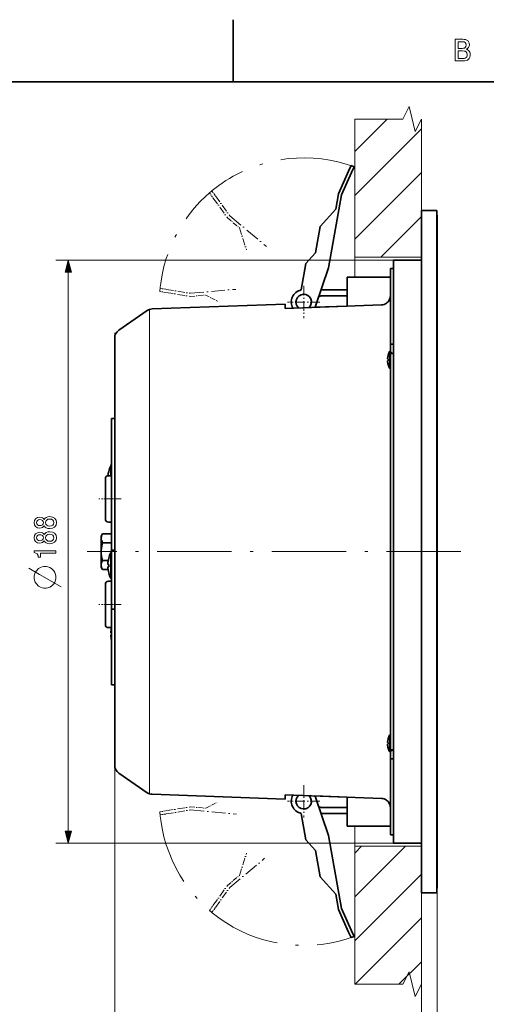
# Model space of a CAD drawing. Extents: x 0 to 354, y 0 to 250.
# Tile 8 of 9: x 143 to 218, y 91 to 250. Entities that reach past the tile are written whole.
import ezdxf

# ---------------------------------------------------------------- set-up
doc = ezdxf.new("R2010")
doc.units = 0
doc.linetypes.add('DASHDOT', pattern=[18.5, 12, -3, 0.5, -3])

msp = doc.modelspace()

# ---------------------------------------------------------------- linework, layer by layer
at = {"color": 7, "lineweight": 35, "ltscale": 0.25}
msp.add_line((177, 240), (177, 250), dxfattribs=at)
at = {"color": 7, "lineweight": 35}
for p, q in [((344, 240), (10, 240)), ((207.386505, 219.208466), (207.386505, 109.208466)), ((209.886505, 219.208466), (209.886505, 109.208466)), ((209.936508, 109.958466), (209.936508, 218.458466)), ((202.886505, 211.208466), (202.886505, 117.208466)), ((163.941544, 203.343475), (185.386505, 204.104874)), ((202.386505, 186.381897), (202.386505, 132.255676)), ((157.886505, 180.735916), (157.886505, 129.735031)), ((163.941544, 125.073463), (185.386505, 124.312057))]:
    msp.add_line(p, q, dxfattribs=at)
at = {"color": 7, "lineweight": 13, "ltscale": 0.185019}
msp.add_line((196.636505, 228.740204), (201.869629, 233.973328), dxfattribs=at)
at = {"color": 7, "lineweight": 13}
for p, q in [((196.636505, 208.458466), (196.636505, 233.973328)), ((202.886505, 211.208466), (148.398499, 211.208466)), ((150.398499, 119.14032), (150.398499, 209.276611)), ((163.505646, 203.327927), (163.505646, 182.963364)), ((163.505646, 125.088852), (163.505646, 182.963364)), ((157.886505, 128.94632), (157.886505, 181.114578)), ((157.886505, 128.94632), (157.886505, 82.443604)), ((196.636505, 119.958466), (196.636505, 94.443604)), ((202.886505, 117.208466), (148.398499, 117.208466)), ((209.936508, 109.958466), (209.936508, 82.443604)), ((207.386505, 109.208466), (207.386505, 82.443604)), ((207.386505, 109.208466), (207.386505, 82.443604))]:
    msp.add_line(p, q, dxfattribs=at)
at = {"color": 7, "lineweight": 13, "ltscale": 0.369122}
for p, q in [((207.386505, 219.208466), (207.386505, 233.973328)), ((207.386505, 109.208466), (207.386505, 94.443604))]:
    msp.add_line(p, q, dxfattribs=at)
at = {"color": 7, "lineweight": 13, "ltscale": 0.38007}
for p, q in [((196.636505, 221.669144), (207.386505, 232.419144)), ((196.636505, 214.598083), (207.386505, 225.348083)), ((196.636505, 101.460991), (207.386505, 112.210991))]:
    msp.add_line(p, q, dxfattribs=at)
at = {"color": 7, "lineweight": 35, "ltscale": 0.1}
for p, q in [((195.644836, 225.549316), (194.000961, 221.902725)), ((191.386505, 205.458466), (195.386505, 205.458466)), ((157.386505, 181.708466), (157.386505, 185.708466)), ((157.886505, 181.708466), (157.886505, 185.708466)), ((157.386505, 142.708466), (157.386505, 146.708466)), ((157.886505, 142.708466), (157.886505, 146.708466)), ((191.386505, 122.958466), (195.386505, 122.958466)), ((195.644836, 102.867607), (194.000961, 106.514206))]:
    msp.add_line(p, q, dxfattribs=at)
at = {"color": 7, "lineweight": 35, "ltscale": 0.025}
for p, q in [((195.644836, 225.549316), (196.055801, 226.460968)), ((196.100662, 225.343842), (196.511627, 226.255493)), ((195.386505, 205.458466), (195.386505, 206.458466)), ((157.386505, 164.458466), (157.386505, 165.458466)), ((157.886505, 164.458466), (157.886505, 165.458466)), ((157.386505, 163.458466), (157.386505, 164.458466)), ((157.886505, 163.458466), (157.886505, 164.458466)), ((157.386505, 154.958466), (157.386505, 155.958466)), ((157.886505, 154.958466), (157.886505, 155.958466)), ((157.386505, 153.958466), (157.386505, 154.958466)), ((157.886505, 153.958466), (157.886505, 154.958466)), ((195.386505, 122.958466), (195.386505, 121.958466)), ((196.055801, 101.955963), (195.644836, 102.867607)), ((196.511627, 102.161438), (196.100662, 103.07309))]:
    msp.add_line(p, q, dxfattribs=at)
at = {"color": 7, "lineweight": 35, "ltscale": 0.0125}
for p, q in [((196.055801, 226.460968), (196.511627, 226.255493)), ((202.886505, 209.886688), (202.386505, 209.886688)), ((202.886505, 209.886688), (202.386505, 209.886688)), ((202.886505, 197.646179), (202.386505, 197.646179)), ((202.886505, 196.161255), (202.386505, 196.161255)), ((157.386505, 185.708466), (157.886505, 185.708466)), ((157.386505, 176.458466), (156.886505, 176.458466)), ((157.386505, 168.958466), (156.886505, 168.958466)), ((157.386505, 164.458466), (157.886505, 164.458466)), ((157.386505, 159.458466), (156.886505, 159.458466)), ((157.386505, 154.958466), (157.886505, 154.958466)), ((157.386505, 151.958466), (156.886505, 151.958466)), ((157.386505, 142.708466), (157.886505, 142.708466)), ((202.886505, 132.255676), (202.386505, 132.255676)), ((202.886505, 130.770752), (202.386505, 130.770752)), ((202.886505, 118.530243), (202.386505, 118.530243)), ((196.055801, 101.955963), (196.511627, 102.161438))]:
    msp.add_line(p, q, dxfattribs=at)
at = {"color": 7, "lineweight": 13, "ltscale": 0.0125}
for p, q in [((196.055801, 226.460968), (196.511627, 226.255493)), ((202.886505, 209.886688), (202.386505, 209.886688)), ((157.386505, 185.708466), (157.886505, 185.708466)), ((157.386505, 164.458466), (157.886505, 164.458466)), ((157.386505, 154.958466), (157.886505, 154.958466)), ((157.386505, 142.708466), (157.886505, 142.708466)), ((202.886505, 118.530243), (202.386505, 118.530243)), ((196.055801, 101.955963), (196.511627, 102.161438))]:
    msp.add_line(p, q, dxfattribs=at)
at = {"color": 7, "lineweight": 35, "ltscale": 0.098436}
for p, q in [((196.100662, 225.343842), (194.482498, 221.754272)), ((196.100662, 103.07309), (194.482498, 106.662651))]:
    msp.add_line(p, q, dxfattribs=at)
at = {"color": 7, "linetype": 'DASHDOT', "lineweight": 13, "ltscale": 0.0125}
for p, q in [((173.166428, 222.101532), (173.572296, 222.393539)), ((165.148758, 206.171768), (165.229263, 206.665253)), ((165.148758, 122.245163), (165.229263, 121.751678)), ((173.166428, 106.315399), (173.572296, 106.023392))]:
    msp.add_line(p, q, dxfattribs=at)
at = {"color": 7, "linetype": 'DASHDOT', "lineweight": 13, "ltscale": 0.025}
for p, q in [((173.572296, 222.393539), (174.156311, 221.581802)), ((173.166428, 222.101532), (173.750458, 221.289795)), ((165.229263, 206.665253), (166.216217, 206.504242)), ((165.148758, 206.171768), (166.135712, 206.010757)), ((165.148758, 122.245163), (166.135712, 122.406174)), ((165.229263, 121.751678), (166.216217, 121.912697)), ((173.166428, 106.315399), (173.750458, 107.127136)), ((173.572296, 106.023392), (174.156311, 106.835129))]:
    msp.add_line(p, q, dxfattribs=at)
at = {"color": 7, "linetype": 'DASHDOT', "lineweight": 13, "ltscale": 0.1}
for p, q in [((173.750458, 221.289795), (176.086563, 218.042862)), ((166.135712, 206.010757), (170.083511, 205.366714)), ((166.135712, 122.406174), (170.083511, 123.050217)), ((173.750458, 107.127136), (176.086563, 110.374069))]:
    msp.add_line(p, q, dxfattribs=at)
at = {"color": 7, "linetype": 'DASHDOT', "lineweight": 13, "ltscale": 0.098436}
for p, q in [((174.156311, 221.581802), (176.455887, 218.385666)), ((166.216217, 206.504242), (170.102264, 205.87027)), ((166.216217, 121.912697), (170.102264, 122.546669)), ((174.156311, 106.835129), (176.455887, 110.031265))]:
    msp.add_line(p, q, dxfattribs=at)
at = {"color": 7, "lineweight": 35, "ltscale": 0.298363}
for p, q in [((194.482498, 221.754272), (192.410095, 210.001053)), ((194.482498, 106.662651), (192.410095, 118.415878))]:
    msp.add_line(p, q, dxfattribs=at)
at = {"color": 7, "lineweight": 35, "ltscale": 0.0625}
for p, q in [((194.000961, 221.902725), (193.566849, 219.440704)), ((209.886505, 219.208466), (207.386505, 219.208466)), ((194.000961, 106.514206), (193.566849, 108.976227)), ((209.886505, 109.208466), (207.386505, 109.208466))]:
    msp.add_line(p, q, dxfattribs=at)
at = {"color": 7, "lineweight": 35, "ltscale": 0.093863}
for p, q in [((193.566849, 219.440704), (191.045471, 216.658798)), ((193.566849, 108.976227), (191.045471, 111.758133))]:
    msp.add_line(p, q, dxfattribs=at)
at = {"color": 7, "lineweight": 13, "ltscale": 0.2}
for p, q in [((207.386505, 219.208466), (207.386505, 211.208466)), ((207.386505, 117.208466), (207.386505, 109.208466))]:
    msp.add_line(p, q, dxfattribs=at)
at = {"color": 7, "lineweight": 13, "ltscale": 0.1875}
for p, q in [((207.386505, 219.208466), (207.386505, 211.708466)), ((207.386505, 116.708466), (207.386505, 109.208466))]:
    msp.add_line(p, q, dxfattribs=at)
at = {"color": 7, "linetype": 'DASHDOT', "lineweight": 13, "ltscale": 0.0625}
for p, q in [((176.086563, 218.042862), (178.001678, 216.435883)), ((170.083511, 205.366714), (172.574005, 205.584595)), ((170.083511, 123.050217), (172.574005, 122.832329)), ((176.086563, 110.374069), (178.001678, 111.981041))]:
    msp.add_line(p, q, dxfattribs=at)
at = {"color": 7, "linetype": 'DASHDOT', "lineweight": 13, "ltscale": 0.194042}
msp.add_line((176.455887, 218.385666), (182.401688, 213.396545), dxfattribs=at)
at = {"color": 7, "lineweight": 13, "ltscale": 0.232233}
msp.add_line((200.817963, 211.708466), (207.386505, 218.277008), dxfattribs=at)
at = {"color": 7, "lineweight": 35, "ltscale": 0.00125}
for p, q in [((209.886505, 218.458466), (209.936508, 218.458466)), ((209.886505, 109.958466), (209.936508, 109.958466))]:
    msp.add_line(p, q, dxfattribs=at)
at = {"color": 7, "linetype": 'DASHDOT', "lineweight": 13, "ltscale": 0.093863}
for p, q in [((178.001678, 216.435883), (179.150192, 212.861359)), ((178.001678, 111.981041), (179.150192, 115.555573))]:
    msp.add_line(p, q, dxfattribs=at)
at = {"color": 7, "lineweight": 35, "ltscale": 0.108063}
for p, q in [((191.045471, 216.658798), (190.294861, 212.401947)), ((191.045471, 111.758133), (190.294861, 116.014984))]:
    msp.add_line(p, q, dxfattribs=at)
at = {"color": 7, "lineweight": 35, "ltscale": 0.058664}
for p, q in [((190.294861, 212.401947), (188.719009, 210.663254)), ((190.294861, 116.014984), (188.719009, 117.753677))]:
    msp.add_line(p, q, dxfattribs=at)
at = {"color": 7, "lineweight": 13, "ltscale": 0.26875}
for p, q in [((207.386505, 211.708466), (196.636505, 211.708466)), ((207.386505, 116.708466), (196.636505, 116.708466))]:
    msp.add_line(p, q, dxfattribs=at)
at = {"color": 7, "lineweight": 13, "ltscale": 0.033044}
for p, q in [((202.886505, 211.208466), (202.886505, 209.886688)), ((202.886505, 118.530243), (202.886505, 117.208466))]:
    msp.add_line(p, q, dxfattribs=at)
at = {"color": 7, "lineweight": 13, "ltscale": 0.1125}
for p, q in [((207.386505, 211.208466), (202.886505, 211.208466)), ((207.386505, 117.208466), (202.886505, 117.208466))]:
    msp.add_line(p, q, dxfattribs=at)
at = {"color": 7, "lineweight": 35, "ltscale": 0.1125}
for p, q in [((207.386505, 211.208466), (202.886505, 211.208466)), ((207.386505, 117.208466), (202.886505, 117.208466))]:
    msp.add_line(p, q, dxfattribs=at)
at = {"color": 7, "lineweight": 35, "ltscale": 0.107855}
for p, q in [((188.719009, 210.663254), (187.969849, 206.414581)), ((188.719009, 117.753677), (187.969849, 122.00235))]:
    msp.add_line(p, q, dxfattribs=at)
at = {"color": 7, "lineweight": 35, "ltscale": 0.163764}
for p, q in [((192.410095, 210.001053), (190.277557, 203.807358)), ((192.410095, 118.415878), (190.277557, 124.609573))]:
    msp.add_line(p, q, dxfattribs=at)
at = {"color": 7, "lineweight": 13, "ltscale": 0.035706}
for p, q in [((202.386505, 209.886688), (202.386505, 208.458466)), ((202.386505, 119.958466), (202.386505, 118.530243))]:
    msp.add_line(p, q, dxfattribs=at)
at = {"color": 7, "lineweight": 35, "ltscale": 0.306013}
for p, q in [((202.386505, 209.886688), (202.386505, 197.646179)), ((202.386505, 130.770752), (202.386505, 118.530243))]:
    msp.add_line(p, q, dxfattribs=at)
at = {"color": 7, "lineweight": 35, "ltscale": 0.175}
for p, q in [((202.386505, 208.458466), (195.386505, 208.458466)), ((202.386505, 119.958466), (195.386505, 119.958466))]:
    msp.add_line(p, q, dxfattribs=at)
at = {"color": 7, "lineweight": 35, "ltscale": 0.116422}
for p, q in [((195.386505, 208.458466), (195.386505, 203.80159)), ((195.386505, 124.615341), (195.386505, 119.958466))]:
    msp.add_line(p, q, dxfattribs=at)
at = {"color": 7, "lineweight": 13, "ltscale": 0.14375}
for p, q in [((202.386505, 208.458466), (196.636505, 208.458466)), ((202.386505, 119.958466), (196.636505, 119.958466))]:
    msp.add_line(p, q, dxfattribs=at)
at = {"color": 7, "linetype": 'DASHDOT', "lineweight": 13, "ltscale": 0.18343}
msp.add_line((170.102264, 205.87027), (177.41156, 206.509735), dxfattribs=at)
at = {"color": 7, "linetype": 'DASHDOT', "lineweight": 13, "ltscale": 0.13}
for p, q in [((188.386505, 207.058472), (188.386505, 201.858459)), ((190.986511, 204.458466), (185.786499, 204.458466)), ((188.386505, 126.558464), (188.386505, 121.358467)), ((190.986511, 123.958466), (185.786499, 123.958466))]:
    msp.add_line(p, q, dxfattribs=at)
at = {"color": 7, "lineweight": 35, "ltscale": 0.104904}
for p, q in [((191.190353, 206.458466), (195.386505, 206.458466)), ((191.190353, 121.958466), (195.386505, 121.958466))]:
    msp.add_line(p, q, dxfattribs=at)
at = {"color": 7, "linetype": 'DASHDOT', "lineweight": 13, "ltscale": 0.054269}
msp.add_line((172.574005, 205.584595), (174.504944, 204.592758), dxfattribs=at)
at = {"color": 7, "lineweight": 35, "ltscale": 0.016607}
for p, q in [((185.386505, 204.104874), (185.386505, 203.440613)), ((185.386505, 124.976318), (185.386505, 124.312057))]:
    msp.add_line(p, q, dxfattribs=at)
at = {"color": 7, "lineweight": 35, "ltscale": 0.389084}
for p, q in [((185.386505, 203.440613), (200.939728, 204.002045)), ((185.386505, 124.976318), (200.939728, 124.414886))]:
    msp.add_line(p, q, dxfattribs=at)
at = {"color": 7, "lineweight": 35, "ltscale": 0.031331}
msp.add_line((185.386505, 203.440613), (186.638947, 203.485825), dxfattribs=at)
at = {"color": 7, "lineweight": 35, "ltscale": 0.129756}
for p, q in [((190.199661, 203.61438), (195.38652, 203.80162)), ((190.199646, 124.802551), (195.38652, 124.615311))]:
    msp.add_line(p, q, dxfattribs=at)
at = {"color": 7, "lineweight": 35, "ltscale": 0.139726}
for p, q in [((158.53775, 199.918671), (163.146011, 203.081177)), ((158.53775, 128.49826), (163.146011, 125.335747))]:
    msp.add_line(p, q, dxfattribs=at)
at = {"color": 7, "lineweight": 13, "ltscale": 0.458946}
msp.add_line((157.886505, 181.114578), (157.886505, 199.472412), dxfattribs=at)
at = {"color": 7, "lineweight": 35, "ltscale": 0.44865}
msp.add_line((157.886505, 198.6819), (157.886505, 180.735916), dxfattribs=at)
at = {"color": 7, "lineweight": 35, "ltscale": 0.028951}
for p, q in [((202.386505, 196.488129), (202.386505, 197.646179)), ((202.386505, 131.928802), (202.386505, 130.770752))]:
    msp.add_line(p, q, dxfattribs=at)
at = {"color": 7, "lineweight": 35, "ltscale": 0.002355}
for p, q in [((201.934555, 195.375885), (201.928497, 195.281891)), ((201.934555, 133.504044), (201.928497, 133.410049))]:
    msp.add_line(p, q, dxfattribs=at)
at = {"color": 7, "lineweight": 35, "ltscale": 8.6e-05}
for p, q in [((202.024353, 195.90509), (202.027252, 195.903229)), ((202.027252, 194.385559), (202.024353, 194.383682)), ((202.024353, 134.033249), (202.027252, 134.031372)), ((202.027252, 132.513702), (202.024353, 132.511841))]:
    msp.add_line(p, q, dxfattribs=at)
at = {"color": 7, "lineweight": 35, "ltscale": 0.004208}
for p, q in [((202.271927, 196.351059), (202.271927, 196.519379)), ((202.355255, 196.351059), (202.355255, 196.519379)), ((202.271927, 134.479218), (202.271927, 134.647537)), ((202.355255, 134.479218), (202.355255, 134.647537))]:
    msp.add_line(p, q, dxfattribs=at)
at = {"color": 7, "lineweight": 35, "ltscale": 0.002083}
for p, q in [((202.271927, 196.519379), (202.355255, 196.519379)), ((202.271927, 193.769394), (202.355255, 193.769394)), ((202.271927, 134.647537), (202.355255, 134.647537)), ((202.271927, 131.897552), (202.355255, 131.897552))]:
    msp.add_line(p, q, dxfattribs=at)
at = {"color": 7, "lineweight": 35, "ltscale": 0.064542}
for p, q in [((202.271927, 193.769394), (202.271927, 196.351059)), ((202.355255, 193.769394), (202.355255, 196.351059)), ((202.271927, 131.897552), (202.271927, 134.479218)), ((202.355255, 131.897552), (202.355255, 134.479218))]:
    msp.add_line(p, q, dxfattribs=at)
at = {"color": 7, "lineweight": 35, "ltscale": 0.012662}
msp.add_line((202.713379, 196.161255), (202.355255, 196.519379), dxfattribs=at)
at = {"color": 7, "lineweight": 35, "ltscale": 0.244484}
msp.add_line((202.386505, 196.161255), (202.386505, 186.381897), dxfattribs=at)
at = {"color": 7, "lineweight": 35, "ltscale": 0.002469}
for p, q in [((202.027252, 195.281891), (201.928497, 195.281891)), ((201.928497, 195.006882), (202.027252, 195.006882)), ((202.027252, 133.410049), (201.928497, 133.410049)), ((201.928497, 133.13504), (202.027252, 133.13504))]:
    msp.add_line(p, q, dxfattribs=at)
at = {"color": 7, "lineweight": 35, "ltscale": 0.001105}
for p, q in [((202.386505, 193.800644), (202.355255, 193.769394)), ((202.386505, 134.616287), (202.355255, 134.647537))]:
    msp.add_line(p, q, dxfattribs=at)
at = {"color": 7, "lineweight": 35, "ltscale": 0.40625}
for p, q in [((157.386505, 165.458466), (157.386505, 181.708466)), ((157.886505, 165.458466), (157.886505, 181.708466))]:
    msp.add_line(p, q, dxfattribs=at)
at = {"color": 7, "lineweight": 35, "ltscale": 0.006427}
for p, q in [((157.263489, 177.801392), (157.263489, 178.058472)), ((157.380157, 177.801392), (157.380157, 178.058472)), ((157.263489, 163.801392), (157.263489, 164.058472)), ((157.380157, 163.801392), (157.380157, 164.058472))]:
    msp.add_line(p, q, dxfattribs=at)
at = {"color": 7, "lineweight": 35, "ltscale": 0.002917}
for p, q in [((157.263489, 178.058472), (157.380157, 178.058472)), ((157.263489, 164.058472), (157.380157, 164.058472)), ((157.263489, 159.858459), (157.380157, 159.858459))]:
    msp.add_line(p, q, dxfattribs=at)
at = {"color": 7, "lineweight": 35, "ltscale": 0.000225}
for p, q in [((157.38652, 178.052094), (157.380157, 178.058472)), ((157.386505, 164.052109), (157.380157, 164.058472)), ((157.386505, 159.864822), (157.380157, 159.858459))]:
    msp.add_line(p, q, dxfattribs=at)
at = {"color": 7, "lineweight": 35, "ltscale": 8.8e-05}
for p, q in [((156.918106, 177.135971), (156.915237, 177.138)), ((156.918106, 163.135971), (156.915237, 163.138)), ((156.915237, 160.778931), (156.918106, 160.78096))]:
    msp.add_line(p, q, dxfattribs=at)
at = {"color": 7, "lineweight": 35, "ltscale": 0.033573}
for p, q in [((157.263489, 176.458466), (157.263489, 177.801392)), ((157.380157, 176.458466), (157.380157, 177.801392))]:
    msp.add_line(p, q, dxfattribs=at)
at = {"color": 7, "lineweight": 35, "ltscale": 0.1625}
for p, q in [((156.386505, 175.958466), (156.386505, 169.458466)), ((156.386505, 158.958466), (156.386505, 152.458466))]:
    msp.add_line(p, q, dxfattribs=at)
at = {"color": 7, "linetype": 'DASHDOT', "lineweight": 13, "ltscale": 0.089928}
msp.add_line((158.934937, 172.708466), (155.337814, 172.708466), dxfattribs=at)
at = {"color": 7, "lineweight": 35, "ltscale": 0.011201}
for p, q in [((155.699005, 166.707214), (155.923019, 167.095215)), ((155.699005, 161.709717), (155.923019, 161.321716))]:
    msp.add_line(p, q, dxfattribs=at)
at = {"color": 7, "lineweight": 35, "ltscale": 0.036588}
for p, q in [((157.38652, 167.095215), (155.923019, 167.095215)), ((157.38652, 165.65184), (155.923019, 165.65184))]:
    msp.add_line(p, q, dxfattribs=at)
at = {"color": 7, "lineweight": 35, "ltscale": 0.007647}
msp.add_line((155.699005, 166.401321), (155.699005, 166.707214), dxfattribs=at)
at = {"color": 7, "lineweight": 35, "ltscale": 0.11729}
msp.add_line((155.699005, 161.709717), (155.699005, 166.401321), dxfattribs=at)
at = {"color": 7, "linetype": 'DASHDOT', "lineweight": 13}
msp.add_line((213.734009, 164.208466), (153.449219, 164.208466), dxfattribs=at)
at = {"color": 7, "lineweight": 35, "ltscale": 0.098573}
for p, q in [((157.263489, 159.858459), (157.263489, 163.801392)), ((157.380157, 159.858459), (157.380157, 163.801392))]:
    msp.add_line(p, q, dxfattribs=at)
at = {"color": 7, "lineweight": 35, "ltscale": 0.022853}
msp.add_line((156.837158, 162.765091), (155.923019, 162.765091), dxfattribs=at)
at = {"color": 7, "lineweight": 35, "ltscale": 0.003701}
for p, q in [((156.918106, 162.133469), (156.77005, 162.133469)), ((156.918106, 161.783463), (156.77005, 161.783463))]:
    msp.add_line(p, q, dxfattribs=at)
at = {"color": 7, "lineweight": 35, "ltscale": 0.1875}
for p, q in [((157.386505, 155.958466), (157.386505, 163.458466)), ((157.886505, 155.958466), (157.886505, 163.458466))]:
    msp.add_line(p, q, dxfattribs=at)
at = {"color": 7, "lineweight": 35, "ltscale": 0.022189}
msp.add_line((156.810577, 161.321716), (155.923019, 161.321716), dxfattribs=at)
at = {"color": 7, "linetype": 'DASHDOT', "lineweight": 13, "ltscale": 0.089307}
msp.add_line((158.922516, 155.708466), (155.350235, 155.708466), dxfattribs=at)
at = {"color": 7, "lineweight": 35, "ltscale": 0.18125}
for p, q in [((157.386505, 146.708466), (157.386505, 153.958466)), ((157.886505, 146.708466), (157.886505, 153.958466))]:
    msp.add_line(p, q, dxfattribs=at)
at = {"color": 7, "lineweight": 35, "ltscale": 0.002912}
for p, q in [((157.38652, 151.133469), (157.27005, 151.133469)), ((157.38652, 150.783463), (157.27005, 150.783463))]:
    msp.add_line(p, q, dxfattribs=at)
at = {"color": 7, "lineweight": 35, "ltscale": 0.000314}
msp.add_line((157.377579, 151.968292), (157.380325, 151.98056), dxfattribs=at)
at = {"color": 7, "lineweight": 35, "ltscale": 0.012661}
msp.add_line((202.713379, 132.255661), (202.355255, 131.897552), dxfattribs=at)
at = {"color": 7, "linetype": 'DASHDOT', "lineweight": 13, "ltscale": 0.186845}
msp.add_line((170.102264, 122.546669), (177.547623, 121.895287), dxfattribs=at)
at = {"color": 7, "linetype": 'DASHDOT', "lineweight": 13, "ltscale": 0.051536}
msp.add_line((172.574005, 122.832329), (174.4077, 123.774216), dxfattribs=at)
at = {"color": 7, "lineweight": 13, "ltscale": 0.28908}
msp.add_line((196.636505, 108.532059), (204.812912, 116.708466), dxfattribs=at)
at = {"color": 7, "lineweight": 13, "ltscale": 0.03908}
msp.add_line((196.636505, 115.603127), (197.741852, 116.708466), dxfattribs=at)
at = {"color": 7, "linetype": 'DASHDOT', "lineweight": 13, "ltscale": 0.183732}
msp.add_line((176.455887, 110.031265), (182.085754, 114.755295), dxfattribs=at)
at = {"color": 7, "lineweight": 13, "ltscale": 0.378172}
msp.add_line((196.690186, 94.443604), (207.386505, 105.139923), dxfattribs=at)
at = {"color": 7, "lineweight": 13, "ltscale": 0.128172}
msp.add_line((203.761261, 94.443604), (207.386505, 98.068855), dxfattribs=at)
at = {"color": 7, "lineweight": 13}
for points in [[(214.601944, 245.222076), (214.804764, 245.154587), (214.972519, 245.056702), (215.10524, 244.928436), (215.201218, 244.77243), (215.25882, 244.591324), (215.278015, 244.385132), (215.259262, 244.151611), (215.203018, 243.945648), (215.109268, 243.767212), (214.978027, 243.616333), (214.812805, 243.496353), (214.617111, 243.41066), (214.390945, 243.359238), (214.134338, 243.342102), (212.843231, 243.342102), (212.843231, 246.842102), (214.063797, 246.842102), (214.309494, 246.828156), (214.523483, 246.786331), (214.70578, 246.716599), (214.856369, 246.618988), (215.006073, 246.446518), (215.095901, 246.226578), (215.125839, 245.959183), (215.094635, 245.721405), (215.001007, 245.524841), (214.901184, 245.41301), (214.768173, 245.312088)], [(213.970276, 245.371094), (214.167572, 245.386139), (214.329391, 245.43132), (214.455719, 245.506622), (214.577881, 245.675629), (214.618591, 245.911621), (214.582138, 246.148102), (214.472763, 246.310684), (214.284332, 246.404892), (214.010696, 246.43631), (213.299759, 246.43631), (213.299759, 245.371094)], [(214.078857, 243.747894), (214.292053, 243.765198), (214.465622, 243.817123), (214.599579, 243.903641), (214.694687, 244.025299), (214.75174, 244.182632), (214.770767, 244.37561), (214.725891, 244.637558), (214.591248, 244.821045), (214.449692, 244.901184), (214.264359, 244.949265), (214.035263, 244.965286), (213.299759, 244.965286), (213.299759, 243.747894)], [(150.916138, 209.276611), (150.398499, 211.208466), (149.880859, 209.276611)], [(146.512344, 168.386993), (146.653549, 168.181229), (146.850235, 168.040024), (147.097351, 167.951263), (147.394897, 167.923019), (147.84375, 167.987579), (148.191742, 168.173157), (148.413635, 168.475754), (148.499374, 168.887283), (148.413635, 169.294769), (148.191742, 169.597366), (147.84375, 169.782959), (147.394897, 169.851547), (147.097351, 169.819275), (146.850235, 169.734543), (146.653549, 169.589294), (146.512344, 169.387573), (146.391296, 169.54895), (146.224884, 169.661926), (146.023148, 169.730515), (145.776031, 169.754715), (145.417969, 169.69017), (145.130493, 169.520706), (144.943893, 169.246368), (144.873291, 168.887283), (144.943893, 168.52417), (145.130493, 168.249817), (145.417969, 168.07634), (145.776031, 168.015808), (146.023148, 168.03598), (146.224884, 168.104568)], [(145.816376, 168.399094), (145.594482, 168.431381), (145.423004, 168.528214), (145.317093, 168.681519), (145.276749, 168.887283), (145.317093, 169.08902), (145.423004, 169.242325), (145.594482, 169.339157), (145.816376, 169.375473), (146.04332, 169.339157), (146.219833, 169.242325), (146.335831, 169.08902), (146.371124, 168.887283), (146.33078, 168.681519), (146.219833, 168.528214), (146.04332, 168.431381)], [(147.384827, 168.310333), (147.117523, 168.346649), (146.915802, 168.463654), (146.784668, 168.645203), (146.739288, 168.887283), (146.784668, 169.12532), (146.915802, 169.306885), (147.117523, 169.423889), (147.384827, 169.464233), (147.672287, 169.423889), (147.889145, 169.306885), (148.03035, 169.12532), (148.075745, 168.887283), (148.03035, 168.645203), (147.889145, 168.463654), (147.672287, 168.346649)], [(146.512344, 165.958176), (146.653549, 165.752411), (146.850235, 165.611206), (147.097351, 165.522446), (147.394897, 165.494202), (147.84375, 165.558746), (148.191742, 165.744339), (148.413635, 166.046936), (148.499374, 166.458466), (148.413635, 166.865952), (148.191742, 167.168549), (147.84375, 167.354141), (147.394897, 167.422729), (147.097351, 167.390457), (146.850235, 167.305725), (146.653549, 167.160477), (146.512344, 166.958755), (146.391296, 167.120132), (146.224884, 167.233109), (146.023148, 167.301697), (145.776031, 167.325897), (145.417969, 167.261353), (145.130493, 167.091888), (144.943893, 166.817551), (144.873291, 166.458466), (144.943893, 166.095352), (145.130493, 165.820999), (145.417969, 165.647522), (145.776031, 165.58699), (146.023148, 165.607162), (146.224884, 165.675751)], [(145.816376, 165.970276), (145.594482, 166.002563), (145.423004, 166.09938), (145.317093, 166.252701), (145.276749, 166.458466), (145.317093, 166.660202), (145.423004, 166.813507), (145.594482, 166.910339), (145.816376, 166.946655), (146.04332, 166.910339), (146.219833, 166.813507), (146.335831, 166.660202), (146.371124, 166.458466), (146.33078, 166.252701), (146.219833, 166.09938), (146.04332, 166.002563)], [(147.384827, 165.881516), (147.117523, 165.917831), (146.915802, 166.034836), (146.784668, 166.216385), (146.739288, 166.458466), (146.784668, 166.696503), (146.915802, 166.878067), (147.117523, 166.995071), (147.384827, 167.035416), (147.672287, 166.995071), (147.889145, 166.878067), (148.03035, 166.696503), (148.075745, 166.458466), (148.03035, 166.216385), (147.889145, 166.034836), (147.672287, 165.917831)], [(148.398499, 163.957031), (148.398499, 164.324173), (144.873291, 164.324173), (144.873291, 164.04982), (145.180923, 163.977203), (145.387695, 163.831955), (145.508728, 163.610046), (145.549072, 163.303421), (145.90715, 163.303421), (145.90715, 163.957031)], [(144.898499, 160.240234), (144.898499, 159.890244), (144.956848, 159.598572), (145.073517, 159.3069), (145.248505, 159.015244), (145.598511, 158.665237), (145.890167, 158.490234), (146.181839, 158.373566), (146.473511, 158.315231), (146.823502, 158.315231), (147.115173, 158.373566), (147.406845, 158.490234), (147.698502, 158.665237), (148.048508, 159.015244), (148.223511, 159.3069), (148.340179, 159.598572), (148.398499, 159.890244), (148.398499, 160.240234), (148.340179, 160.531906), (148.223511, 160.823578), (148.048508, 161.115234), (147.698502, 161.46524), (147.406845, 161.640244), (147.115173, 161.756897), (146.823502, 161.815231), (146.473511, 161.815231), (146.181839, 161.756912), (145.890167, 161.640244), (145.598511, 161.46524), (145.248505, 161.115234), (145.073517, 160.823578), (144.956848, 160.531906)], [(149.880859, 119.14032), (150.398499, 117.208466), (150.916138, 119.14032)]]:
    msp.add_lwpolyline(points, close=True, dxfattribs=at)
for points in [[(196.636505, 233.973328), (204.386505, 233.973328), (205.386505, 235.973328), (206.386505, 231.973328), (207.386505, 233.973328)], [(187.562164, 203.519257), (187.359299, 203.74614), (187.217575, 204.015625), (187.145065, 204.312714), (187.14682, 204.618439), (187.222717, 204.914658), (187.368271, 205.183548), (187.574722, 205.408585), (187.696869, 205.501434), (187.829315, 205.578949), (187.970825, 205.637985), (188.119064, 205.675659), (188.386505, 205.708466)], [(188.386505, 205.708466), (188.678329, 205.670868), (188.954926, 205.573242), (189.201447, 205.405853), (189.40181, 205.187622), (189.544922, 204.928146), (189.62291, 204.642044), (189.631378, 204.345703), (189.569824, 204.055664), (189.441711, 203.788284), (189.276352, 203.581024)], [(149.273499, 158.548569), (145.773499, 160.531906), (144.023499, 161.523575)], [(187.562164, 124.897682), (187.359299, 124.670792), (187.217575, 124.401306), (187.145065, 124.104218), (187.14682, 123.7985), (187.222717, 123.502274), (187.368286, 123.233383), (187.574722, 123.008347), (187.696869, 122.915504), (187.829315, 122.837982), (187.970825, 122.778946), (188.119064, 122.74128), (188.386505, 122.708466)], [(188.386505, 122.708466), (188.678329, 122.746063), (188.954926, 122.843697), (189.201447, 123.011078), (189.40181, 123.229301), (189.544922, 123.488785), (189.62291, 123.774887), (189.631378, 124.071228), (189.569824, 124.361259), (189.441711, 124.628647), (189.276352, 124.835892)], [(196.636505, 94.443604), (204.386505, 94.443604), (205.386505, 96.443604), (206.386505, 92.443604), (207.386505, 94.443604)]]:
    msp.add_lwpolyline(points, dxfattribs=at)
at = {"color": 7, "lineweight": 35}
for points in [[(200.939728, 204.002045), (201.169449, 204.028458), (201.392227, 204.090363), (201.602676, 204.186081), (201.75029, 204.279236), (201.886093, 204.388901), (202.008316, 204.513519), (202.115417, 204.651367), (202.206573, 204.801468), (202.279953, 204.961014), (202.334686, 205.127975), (202.370071, 205.300079), (202.386505, 205.524872)], [(155.700134, 166.40303), (155.73175, 166.638336), (155.819397, 166.892975), (155.923019, 167.095215)], [(155.700134, 166.40303), (155.718307, 166.172333), (155.788849, 165.927536), (155.923019, 165.65184)], [(155.923019, 165.65184), (155.803421, 165.172989), (155.733002, 164.748383), (155.701416, 164.329239), (155.709488, 163.91716), (155.758392, 163.488495), (155.824799, 163.145447), (155.923019, 162.765091)], [(155.923019, 161.321716), (155.803421, 161.561142), (155.733002, 161.773438), (155.701416, 161.983017), (155.709488, 162.189056), (155.758392, 162.403397), (155.824799, 162.574905), (155.923019, 162.765091)], [(200.939728, 124.414886), (201.169449, 124.388474), (201.392227, 124.326576), (201.602676, 124.23085), (201.75029, 124.137695), (201.886093, 124.02803), (202.008316, 123.903404), (202.115417, 123.765564), (202.206573, 123.615463), (202.279953, 123.455917), (202.334686, 123.288956), (202.370071, 123.116852), (202.386505, 122.892052)]]:
    msp.add_lwpolyline(points, dxfattribs=at)
at = {"color": 7, "linetype": 'DASHDOT', "lineweight": 13}
for centre, start, end in [((188.386505, 204.458466), 69.556406, 175.791666), ((188.386505, 123.958466), 184.208348, 290.443607)]:
    msp.add_arc(centre, 23.262156, start, end, dxfattribs=at)
at = {"color": 7, "lineweight": 35}
for centre, radius, start, end in [((188.386505, 204.458466), 2, 102.024298, 209.099224), ((188.386505, 204.458466), 2, 102.024311, 209.09921), ((188.386505, 204.458466), 1.25, 315.417115, 228.717617), ((188.386505, 204.458466), 1.25, 315.417115, 228.717617), ((191.386505, 204.458466), 1, 90.000003, 127.780887), ((163.994766, 201.844421), 1.5, 92.033445, 124.460636), ((188.386505, 204.458466), 2, 335.03552, 341.000992), ((159.386505, 198.6819), 1.5, 124.460636, 179.999995), ((204.813187, 195.143356), 2.888007, 174.97972, 177.250567), ((204.797348, 195.144455), 2.872132, 164.681735, 174.974024), ((204.797821, 195.144394), 2.875893, 151.437807, 164.661996), ((204.797531, 195.144348), 2.872318, 182.742999, 195.317883), ((204.813187, 195.145416), 2.888007, 182.749433, 185.02028), ((204.797348, 195.144318), 2.872132, 185.025976, 195.318265), ((205.290207, 195.144394), 3.265852, 177.586995, 182.413005), ((205.290207, 195.144394), 3.265852, 177.586995, 182.413005), ((204.797821, 195.144394), 2.875893, 195.338004, 208.562193), ((161.423477, 175.958466), 4.66, 153.215008, 165.337897), ((161.922867, 177.458542), 4.656093, 167.474968, 172.5972), ((161.922897, 177.458557), 4.656125, 168.423422, 172.594605), ((156.886505, 175.958466), 0.5, 90.000003, 180.000005), ((161.423782, 175.958389), 4.657026, 165.353088, 173.944537), ((161.423386, 175.958481), 4.656613, 165.352828, 173.943977), ((156.886505, 169.458466), 0.5, 180.000005, 269.999997), ((161.423477, 161.958466), 4.66, 153.215008, 165.337897), ((161.423218, 161.958511), 4.656449, 165.352664, 177.846706), ((161.452118, 161.956955), 4.685387, 176.061199, 177.841037), ((161.423431, 161.958481), 4.656663, 165.352965, 176.055612), ((162.252319, 161.958466), 5.337083, 178.120965, 181.879035), ((162.252319, 161.958466), 5.337083, 178.120965, 181.879035), ((161.452118, 161.959976), 4.685387, 182.158963, 183.938801), ((161.423218, 161.95842), 4.656449, 182.153294, 194.647336), ((161.423477, 161.958466), 4.66, 194.662103, 206.784992), ((156.886505, 158.958466), 0.5, 90.000003, 180.000005), ((156.886505, 152.458466), 0.5, 180.000005, 269.999997), ((161.923065, 150.958527), 4.656299, 167.603867, 177.846856), ((161.952118, 150.956955), 4.685387, 176.061199, 177.841037), ((161.922821, 150.958557), 4.656047, 167.597133, 176.056131), ((161.952118, 150.959976), 4.685387, 182.158963, 183.938801), ((161.923019, 150.958405), 4.656243, 182.153117, 191.367192), ((161.923126, 150.95842), 4.656354, 183.944238, 192.306083), ((204.813187, 133.271515), 2.888007, 174.97972, 177.250567), ((204.797348, 133.272614), 2.872132, 164.681735, 174.974024), ((205.290207, 133.272537), 3.265852, 177.586995, 182.413005), ((205.290207, 133.272537), 3.265852, 177.586995, 182.413005), ((204.797821, 133.272537), 2.875893, 151.437807, 164.661996), ((204.797531, 133.272507), 2.872318, 182.742999, 195.317883), ((204.813187, 133.273575), 2.888007, 182.749433, 185.02028), ((204.797348, 133.272476), 2.872132, 185.025976, 195.318265), ((204.797821, 133.272537), 2.875893, 195.338004, 208.562193), ((159.386505, 129.735031), 1.5, 180.000005, 235.539364), ((163.994766, 126.572517), 1.5, 235.539364, 267.966555), ((188.386505, 123.958466), 2, 150.900886, 257.975695), ((188.386505, 123.958466), 2, 150.900872, 257.975689), ((188.386505, 123.958466), 1.25, 131.282547, 44.582728), ((188.386505, 123.958466), 1.25, 131.282547, 44.582728), ((188.386505, 123.958466), 2, 18.999008, 24.964403), ((191.386505, 123.958466), 1, 232.219086, 269.999997)]:
    msp.add_arc(centre, radius, start, end, dxfattribs=at)
at = {"color": 7, "lineweight": 13}
for points in [[(150.916138, 209.276611), (150.398499, 211.208466), (150.916138, 209.276611), (149.880859, 209.276611)], [(149.880859, 119.14032), (150.398499, 117.208466), (149.880859, 119.14032), (150.916138, 119.14032)]]:
    msp.add_solid(points, dxfattribs=at)

doc.saveas('drawing.dxf')
